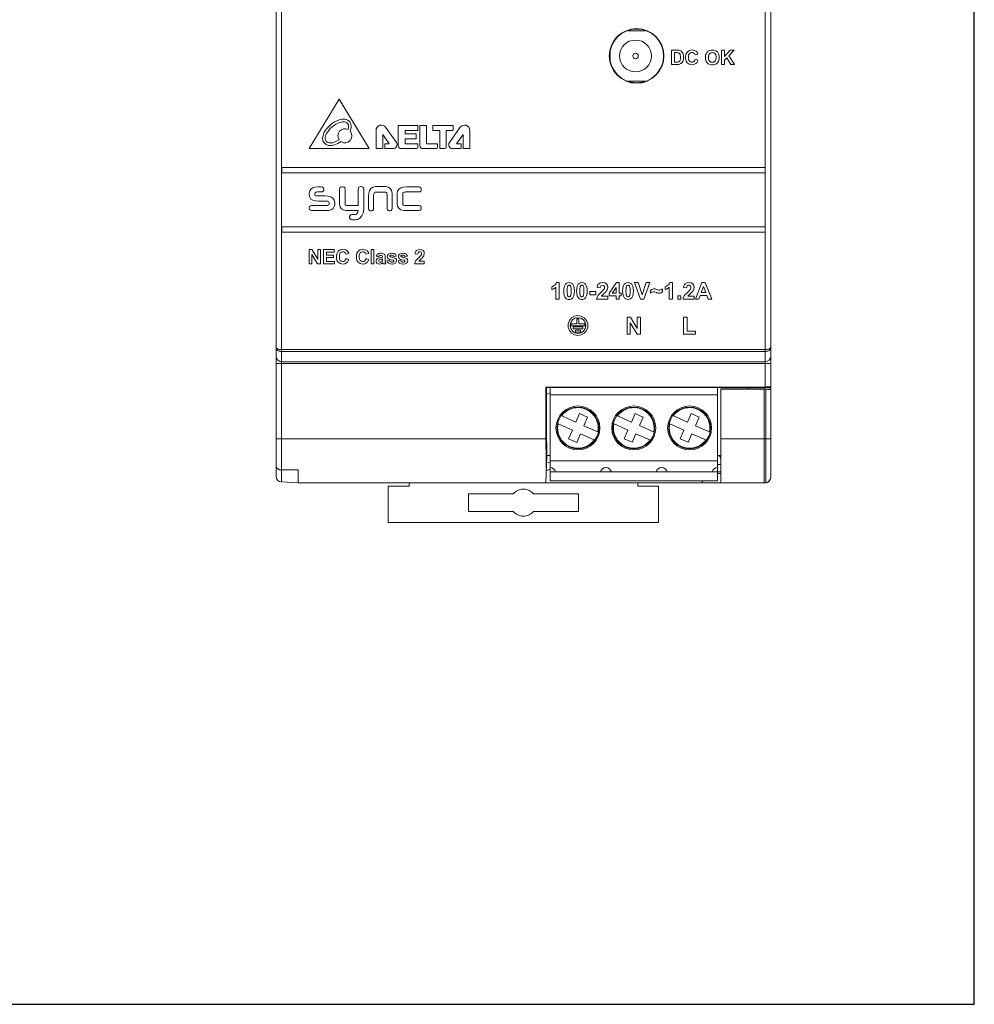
# Model space of a CAD drawing. Header units: millimetres. Extents: x 0 to 297, y 0 to 182.
# Tile 4 of 5: x 210 to 297, y 0 to 90. Entities that reach past the tile are written whole.
import ezdxf

# ---------------------------------------------------------------- set-up
doc = ezdxf.new("R2010")
doc.units = ezdxf.units.MM
doc.layers.add('line', color=3, linetype='Continuous', lineweight=15)

msp = doc.modelspace()

# ---------------------------------------------------------------- linework, layer by layer
msp.add_lwpolyline([(0, 0), (297, 0), (297, 181.623), (0, 181.623)], close=True)
at = {"layer": 'line', "color": 7, "linetype": 'Continuous'}
for p, q in [((233.476, 48.035), (233.476, 121.876)), ((278.476, 47.966), (278.476, 121.945)), ((233.976, 48.627), (233.976, 121.284)), ((277.976, 56.193), (277.976, 113.688)), ((267.046, 88.605), (265.507, 88.605)), ((263.876, 86.638), (263.876, 85.973)), ((269.934, 86.825), (269.454, 86.825)), ((269.454, 86.825), (269.454, 85.525)), ((269.717, 86.606), (269.834, 86.606)), ((269.717, 85.744), (269.717, 86.606)), ((271.591, 86.405), (271.851, 86.467)), ((274.264, 86.825), (274.001, 86.825)), ((274.001, 86.825), (274.001, 85.525)), ((274.794, 86.825), (274.264, 86.248)), ((274.264, 86.248), (274.264, 86.825)), ((274.264, 85.918), (274.477, 86.136)), ((274.477, 86.136), (274.834, 85.525)), ((274.658, 86.319), (275.148, 86.825)), ((275.173, 85.525), (274.658, 86.319)), ((275.148, 86.825), (274.794, 86.825)), ((269.454, 85.525), (269.949, 85.525)), ((269.913, 85.744), (269.717, 85.744)), ((271.854, 85.922), (271.6, 86.003)), ((274.001, 85.525), (274.264, 85.525)), ((274.264, 85.525), (274.264, 85.918)), ((274.834, 85.525), (275.173, 85.525)), ((267.046, 84.005), (265.507, 84.005)), ((239.207, 82.373), (236.476, 77.873)), ((241.938, 77.873), (239.207, 82.373)), ((244.412, 78.434), (243.438, 79.812)), ((244.589, 79.95), (244.589, 78.141)), ((246.342, 79.975), (244.614, 79.975)), ((246.367, 79.555), (246.367, 79.95)), ((246.557, 79.949), (246.557, 78.125)), ((247.13, 79.973), (246.582, 79.973)), ((247.154, 78.309), (247.154, 79.949)), ((247.725, 79.946), (247.725, 79.554)), ((249.548, 79.97), (247.749, 79.97)), ((250.217, 79.812), (249.242, 78.434)), ((249.573, 79.554), (249.573, 79.946)), ((242.567, 79.536), (242.567, 77.898)), ((243.175, 77.898), (243.175, 79.17)), ((243.175, 79.17), (243.773, 78.309)), ((245.208, 79.21), (245.208, 79.53)), ((245.208, 79.53), (246.342, 79.53)), ((246.186, 79.21), (245.208, 79.21)), ((246.21, 78.797), (246.21, 79.186)), ((247.749, 79.529), (248.356, 79.529)), ((248.356, 79.529), (248.356, 77.898)), ((248.949, 77.995), (248.949, 79.529)), ((248.949, 79.529), (249.548, 79.529)), ((249.882, 78.309), (250.48, 79.17)), ((250.48, 79.17), (250.48, 77.898)), ((251.088, 77.898), (251.088, 79.536)), ((243.359, 78.285), (243.359, 77.898)), ((243.773, 78.309), (243.384, 78.309)), ((245.208, 78.314), (245.208, 78.773)), ((245.208, 78.773), (246.186, 78.773)), ((246.342, 78.314), (245.208, 78.314)), ((246.367, 77.995), (246.367, 78.29)), ((248.147, 78.309), (247.154, 78.309)), ((248.172, 77.995), (248.172, 78.285)), ((250.271, 78.309), (249.882, 78.309)), ((250.296, 77.898), (250.296, 78.285)), ((236.476, 77.873), (241.938, 77.873)), ((242.592, 77.873), (243.151, 77.873)), ((243.384, 77.873), (244.122, 77.873)), ((244.857, 77.873), (246.245, 77.873)), ((246.808, 77.873), (248.05, 77.873)), ((248.38, 77.873), (248.827, 77.873)), ((249.533, 77.873), (250.271, 77.873)), ((250.504, 77.873), (251.063, 77.873)), ((233.976, 76.155), (233.983, 76.148)), ((277.976, 76.155), (233.976, 76.155)), ((233.976, 75.655), (233.983, 75.662)), ((277.976, 75.655), (233.976, 75.655)), ((233.983, 75.662), (233.983, 76.148)), ((233.983, 76.148), (277.969, 76.148)), ((277.969, 75.662), (233.983, 75.662)), ((277.976, 76.155), (277.969, 76.148)), ((277.969, 76.148), (277.969, 75.662)), ((277.976, 75.655), (277.969, 75.662)), ((237.583, 74.385), (237.265, 74.385)), ((243.469, 74.41), (242.482, 74.41)), ((246.464, 74.385), (245.355, 74.385)), ((236.491, 73.817), (236.491, 73.625)), ((237.009, 73.654), (237.009, 73.798)), ((237.221, 73.927), (237.583, 73.927)), ((237.898, 73.564), (237.311, 73.564)), ((239.252, 74.181), (239.252, 72.778)), ((239.751, 72.778), (239.751, 74.181)), ((240.942, 74.181), (240.942, 72.689)), ((241.441, 72.336), (241.441, 74.181)), ((241.886, 73.523), (241.886, 72.43)), ((242.346, 72.43), (242.346, 73.484)), ((242.489, 73.896), (243.468, 73.896)), ((243.579, 73.531), (243.579, 72.43)), ((244.037, 72.43), (244.037, 73.54)), ((244.483, 73.817), (244.483, 72.831)), ((244.997, 72.837), (244.997, 73.817)), ((245.363, 73.927), (246.464, 73.927)), ((238.01, 72.694), (236.699, 72.694)), ((237.354, 73.105), (237.933, 73.105)), ((238.287, 72.97), (238.287, 72.804)), ((238.806, 72.793), (238.806, 73)), ((240.942, 72.689), (240.019, 72.689)), ((246.464, 72.694), (245.409, 72.694)), ((236.699, 72.235), (237.973, 72.235)), ((240.068, 72.235), (240.934, 72.235)), ((240.696, 71.874), (240.374, 71.874)), ((245.371, 72.235), (246.464, 72.235)), ((240.374, 71.385), (240.711, 71.385)), ((233.976, 70.755), (233.983, 70.748)), ((277.976, 70.755), (233.976, 70.755)), ((233.976, 70.255), (233.983, 70.262)), ((277.976, 70.255), (233.976, 70.255)), ((233.983, 70.262), (233.983, 70.748)), ((233.983, 70.748), (277.969, 70.748)), ((277.969, 70.262), (233.983, 70.262)), ((277.976, 70.755), (277.969, 70.748)), ((277.969, 70.748), (277.969, 70.262)), ((277.976, 70.255), (277.969, 70.262)), ((236.476, 68.684), (236.476, 67.383)), ((236.731, 68.684), (236.476, 68.684)), ((236.72, 68.231), (237.244, 67.383)), ((236.72, 67.383), (236.72, 68.231)), ((237.264, 67.816), (236.731, 68.684)), ((237.264, 68.684), (237.264, 67.816)), ((237.508, 68.684), (237.264, 68.684)), ((237.508, 67.383), (237.508, 68.684)), ((237.786, 68.684), (237.786, 67.383)), ((238.751, 68.684), (237.786, 68.684)), ((238.048, 68.176), (238.048, 68.464)), ((238.048, 68.464), (238.751, 68.464)), ((238.701, 68.176), (238.048, 68.176)), ((238.701, 67.956), (238.701, 68.176)), ((238.751, 68.464), (238.751, 68.684)), ((239.821, 68.263), (240.081, 68.325)), ((241.639, 68.263), (241.899, 68.325)), ((242.126, 68.684), (242.126, 67.383)), ((242.375, 68.684), (242.126, 68.684)), ((242.375, 67.383), (242.375, 68.684)), ((246.112, 68.304), (246.361, 68.28)), ((236.476, 67.383), (236.72, 67.383)), ((237.244, 67.383), (237.508, 67.383)), ((237.786, 67.383), (238.775, 67.383)), ((238.048, 67.603), (238.048, 67.956)), ((238.048, 67.956), (238.701, 67.956)), ((238.775, 67.603), (238.048, 67.603)), ((238.775, 67.383), (238.775, 67.603)), ((240.085, 67.781), (239.83, 67.861)), ((241.903, 67.781), (241.648, 67.861)), ((242.126, 67.383), (242.375, 67.383)), ((242.591, 68.079), (242.818, 68.038)), ((243.151, 67.836), (243.151, 67.743)), ((243.204, 67.383), (243.45, 67.383)), ((243.393, 67.693), (243.396, 67.984)), ((243.804, 67.69), (243.554, 67.652)), ((243.554, 67.652), (243.586, 67.571)), ((244.167, 68.054), (244.402, 68.097)), ((244.815, 67.69), (244.565, 67.652)), ((245.178, 68.054), (245.413, 68.097)), ((246.083, 67.383), (246.957, 67.383)), ((246.957, 67.615), (246.462, 67.615)), ((246.957, 67.383), (246.957, 67.615)), ((259.216, 65.68), (258.982, 65.68)), ((259.216, 64.173), (259.216, 65.68)), ((264.441, 65.68), (263.79, 64.727)), ((264.683, 65.68), (264.441, 65.68)), ((264.683, 64.728), (264.683, 65.68)), ((266.41, 65.674), (266.081, 65.674)), ((266.081, 65.674), (266.617, 64.173)), ((266.79, 64.563), (266.41, 65.674)), ((267.157, 65.674), (266.79, 64.563)), ((266.941, 64.173), (267.478, 65.674)), ((267.478, 65.674), (267.157, 65.674)), ((269.529, 65.68), (269.296, 65.68)), ((269.529, 64.173), (269.529, 65.68)), ((272.202, 65.674), (271.618, 64.173)), ((272.522, 65.674), (272.202, 65.674)), ((273.123, 64.173), (272.522, 65.674)), ((258.557, 65.3), (258.557, 65.039)), ((258.928, 65.257), (258.928, 64.173)), ((262.57, 64.861), (262.005, 64.861)), ((262.005, 64.861), (262.005, 64.573)), ((262.005, 64.573), (262.57, 64.573)), ((262.57, 64.573), (262.57, 64.861)), ((262.671, 65.236), (262.958, 65.207)), ((263.79, 64.727), (263.79, 64.475)), ((264.059, 64.728), (264.404, 65.24)), ((264.404, 64.728), (264.059, 64.728)), ((264.404, 65.24), (264.404, 64.728)), ((264.869, 64.728), (264.683, 64.728)), ((264.869, 64.475), (264.869, 64.728)), ((267.549, 64.97), (267.549, 64.704)), ((268.636, 64.843), (268.636, 65.119)), ((268.87, 65.3), (268.87, 65.039)), ((269.242, 65.257), (269.242, 64.173)), ((270.538, 65.236), (270.825, 65.207)), ((272.156, 64.767), (272.359, 65.324)), ((272.566, 64.767), (272.156, 64.767)), ((272.359, 65.324), (272.566, 64.767)), ((258.928, 64.173), (259.216, 64.173)), ((262.638, 64.173), (263.646, 64.173)), ((263.646, 64.44), (263.075, 64.44)), ((263.646, 64.173), (263.646, 64.44)), ((263.79, 64.475), (264.404, 64.475)), ((264.404, 64.475), (264.404, 64.173)), ((264.404, 64.173), (264.683, 64.173)), ((264.683, 64.475), (264.869, 64.475)), ((264.683, 64.173), (264.683, 64.475)), ((266.617, 64.173), (266.941, 64.173)), ((269.242, 64.173), (269.529, 64.173)), ((270.308, 64.461), (270.021, 64.461)), ((270.021, 64.461), (270.021, 64.173)), ((270.021, 64.173), (270.308, 64.173)), ((270.308, 64.173), (270.308, 64.461)), ((270.504, 64.173), (271.512, 64.173)), ((271.512, 64.44), (270.942, 64.44)), ((271.512, 64.173), (271.512, 64.44)), ((271.618, 64.173), (271.939, 64.173)), ((271.939, 64.173), (272.063, 64.514)), ((272.063, 64.514), (272.663, 64.514)), ((272.663, 64.514), (272.794, 64.173)), ((272.794, 64.173), (273.123, 64.173)), ((260.842, 61.931), (260.319, 61.931)), ((260.319, 61.931), (260.319, 61.746)), ((261.028, 62.382), (260.842, 62.382)), ((260.842, 62.382), (260.842, 61.931)), ((261.028, 61.931), (261.028, 62.382)), ((261.552, 61.931), (261.028, 61.931)), ((261.552, 61.746), (261.552, 61.931)), ((265.706, 62.546), (265.403, 62.546)), ((265.403, 62.546), (265.403, 61)), ((265.693, 62.007), (266.316, 61)), ((265.693, 61), (265.693, 62.007)), ((266.338, 61.513), (265.706, 62.546)), ((266.629, 62.546), (266.338, 62.546)), ((266.338, 62.546), (266.338, 61.513)), ((266.629, 61), (266.629, 62.546)), ((270.863, 62.546), (270.548, 62.546)), ((270.548, 62.546), (270.548, 61)), ((270.863, 61.263), (270.863, 62.546)), ((260.319, 61.746), (261.552, 61.746)), ((261.37, 61.641), (260.5, 61.641)), ((260.5, 61.641), (260.5, 61.458)), ((260.5, 61.458), (261.37, 61.458)), ((261.162, 61.351), (260.708, 61.351)), ((260.708, 61.351), (260.708, 61.168)), ((260.708, 61.168), (261.162, 61.168)), ((261.162, 61.168), (261.162, 61.351)), ((261.37, 61.458), (261.37, 61.641)), ((265.403, 61), (265.693, 61)), ((266.316, 61), (266.629, 61)), ((270.548, 61), (271.645, 61)), ((271.645, 61.263), (270.863, 61.263)), ((271.645, 61), (271.645, 61.263)), ((233.976, 59.583), (277.976, 59.583)), ((233.976, 59.402), (277.976, 59.402)), ((233.476, 58.302), (278.476, 58.302)), ((233.976, 58.483), (277.976, 58.483)), ((277.976, 56.193), (258.026, 56.158)), ((258.089, 56.096), (258.026, 56.158)), ((258.026, 51.455), (258.026, 56.158)), ((258.089, 56.089), (278.476, 56.125)), ((258.089, 51.455), (258.089, 56.096)), ((258.396, 55.657), (258.089, 55.527)), ((258.396, 47.654), (258.396, 56.089)), ((273.636, 47.654), (273.636, 56.116)), ((276.476, 56.025), (273.936, 56.025)), ((273.936, 47.455), (273.936, 56.025)), ((273.936, 55.988), (277.876, 55.988)), ((276.476, 56.025), (276.476, 56.121)), ((277.876, 56.025), (276.476, 56.025)), ((277.876, 47.455), (277.876, 56.123)), ((277.876, 56.025), (278.476, 55.974)), ((277.876, 55.988), (278.02, 55.976)), ((278.02, 55.976), (278.02, 47.468)), ((258.396, 55.459), (273.636, 55.459)), ((265.794, 52.991), (266.128, 53.767)), ((266.858, 53.441), (266.128, 53.767)), ((259.408, 53.572), (260.743, 52.978)), ((260.743, 52.978), (261.077, 53.754)), ((261.808, 53.428), (261.077, 53.754)), ((261.474, 52.652), (261.808, 53.428)), ((264.488, 53.572), (265.794, 52.991)), ((266.525, 52.665), (266.858, 53.441)), ((269.568, 53.572), (270.893, 52.982)), ((270.893, 52.982), (271.239, 53.758)), ((271.97, 53.433), (271.239, 53.758)), ((271.624, 52.657), (271.97, 53.433)), ((259.078, 52.843), (260.427, 52.243)), ((260.427, 52.243), (260.09, 51.457)), ((261.474, 52.652), (262.794, 52.065)), ((264.158, 52.843), (265.478, 52.256)), ((265.478, 52.256), (265.14, 51.47)), ((266.525, 52.665), (267.874, 52.065)), ((269.238, 52.843), (270.568, 52.251)), ((270.568, 52.251), (270.222, 51.475)), ((271.624, 52.657), (272.954, 52.065)), ((233.476, 51.455), (258.026, 51.455)), ((260.09, 51.457), (260.825, 51.141)), ((261.158, 51.917), (260.825, 51.141)), ((261.158, 51.917), (262.464, 51.336)), ((265.14, 51.47), (265.871, 51.144)), ((266.209, 51.93), (265.871, 51.144)), ((266.209, 51.93), (267.544, 51.336)), ((270.222, 51.475), (270.953, 51.149)), ((271.299, 51.926), (270.953, 51.149)), ((271.299, 51.926), (272.624, 51.336)), ((273.936, 51.455), (278.476, 51.455)), ((258.112, 49.901), (258.026, 47.455)), ((258.094, 49.379), (258.396, 49.251)), ((258.112, 49.955), (258.396, 49.955)), ((258.396, 49.452), (273.636, 49.452)), ((273.636, 49.955), (273.936, 49.955)), ((273.936, 49.715), (273.776, 49.955)), ((233.95, 47.535), (233.95, 48.627)), ((233.976, 48.627), (235.476, 48.627)), ((235.476, 48.627), (235.476, 47.455)), ((258.396, 48.691), (258.065, 48.55)), ((258.396, 48.454), (273.636, 48.454)), ((273.636, 49.122), (273.936, 49.12)), ((273.636, 48.455), (273.936, 48.455)), ((235.476, 47.455), (233.95, 47.535)), ((273.636, 47.654), (258.396, 47.654)), ((272.248, 47.654), (272.241, 47.455)), ((272.276, 47.455), (272.276, 47.654)), ((273.936, 48.311), (273.636, 48.306)), ((235.476, 47.455), (277.976, 47.455)), ((245.576, 47.155), (243.676, 47.155)), ((243.676, 43.855), (243.676, 47.155)), ((245.576, 47.455), (245.576, 47.155)), ((266.376, 47.155), (266.376, 47.455)), ((268.276, 47.155), (266.376, 47.155)), ((268.276, 47.155), (268.276, 43.855)), ((277.876, 47.455), (278.02, 47.468)), ((250.978, 46.455), (255.048, 46.455)), ((250.978, 44.855), (250.978, 46.455)), ((256.904, 46.455), (260.974, 46.455)), ((260.974, 46.455), (260.974, 44.855)), ((255.048, 44.855), (250.978, 44.855)), ((260.974, 44.855), (256.904, 44.855)), ((243.676, 43.855), (268.276, 43.855))]:
    msp.add_line(p, q, dxfattribs=at)
for points in [[(269.834, 86.606), (269.911, 86.605), (269.983, 86.602), (270.05, 86.593)], [(270.182, 86.801), (270.104, 86.817), (270.021, 86.824), (269.934, 86.825)], [(270.05, 86.593), (270.096, 86.579), (270.138, 86.558), (270.172, 86.532)], [(270.172, 86.532), (270.202, 86.497), (270.227, 86.454), (270.247, 86.406)], [(270.378, 86.681), (270.322, 86.731), (270.254, 86.772), (270.182, 86.801)], [(270.247, 86.406), (270.271, 86.261), (270.271, 86.098), (270.247, 85.936)], [(270.502, 86.471), (270.469, 86.55), (270.427, 86.62), (270.378, 86.681)], [(270.505, 85.886), (270.542, 86.076), (270.54, 86.281), (270.502, 86.471)], [(270.889, 86.668), (270.784, 86.505), (270.729, 86.295), (270.727, 86.059), (270.78, 85.845), (270.888, 85.68)], [(271.718, 86.707), (271.54, 86.815), (271.309, 86.848), (271.073, 86.799), (270.889, 86.668)], [(271.081, 85.832), (271.028, 85.926), (271.001, 86.043), (270.992, 86.175), (270.999, 86.307), (271.027, 86.425), (271.082, 86.52)], [(271.082, 86.52), (271.172, 86.591), (271.283, 86.622), (271.399, 86.613), (271.494, 86.565)], [(271.494, 86.565), (271.535, 86.523), (271.568, 86.469), (271.591, 86.405)], [(271.851, 86.467), (271.817, 86.56), (271.773, 86.641), (271.718, 86.707)], [(272.591, 86.501), (272.557, 86.4), (272.537, 86.287), (272.531, 86.168)], [(272.531, 86.168), (272.553, 85.975), (272.612, 85.808), (272.702, 85.68)], [(272.713, 86.679), (272.666, 86.626), (272.625, 86.566), (272.591, 86.501)], [(272.88, 86.797), (272.822, 86.767), (272.765, 86.727), (272.713, 86.679)], [(272.801, 86.176), (272.812, 86.306), (272.845, 86.422), (272.901, 86.512)], [(272.904, 85.841), (272.847, 85.931), (272.813, 86.046), (272.801, 86.176)], [(273.621, 86.67), (273.472, 86.78), (273.282, 86.839), (273.07, 86.843), (272.88, 86.797)], [(272.901, 86.512), (273.018, 86.596), (273.164, 86.623), (273.309, 86.596), (273.423, 86.513)], [(273.423, 86.513), (273.488, 86.402), (273.518, 86.26), (273.518, 86.102), (273.487, 85.956), (273.42, 85.84)], [(273.622, 85.681), (273.731, 85.844), (273.787, 86.057), (273.786, 86.294), (273.73, 86.507), (273.621, 86.67)], [(270.072, 85.757), (270.021, 85.748), (269.968, 85.745), (269.913, 85.744)], [(269.949, 85.525), (270.031, 85.527), (270.109, 85.535), (270.181, 85.552)], [(270.178, 85.81), (270.147, 85.788), (270.111, 85.769), (270.072, 85.757)], [(270.247, 85.936), (270.229, 85.888), (270.207, 85.845), (270.178, 85.81)], [(270.181, 85.552), (270.251, 85.58), (270.313, 85.614), (270.366, 85.656)], [(270.366, 85.656), (270.421, 85.721), (270.468, 85.798), (270.505, 85.886)], [(270.888, 85.68), (271.062, 85.554), (271.277, 85.504), (271.489, 85.524), (271.66, 85.606)], [(271.491, 85.793), (271.395, 85.739), (271.282, 85.729), (271.172, 85.759), (271.081, 85.832)], [(271.6, 86.003), (271.575, 85.921), (271.538, 85.849), (271.491, 85.793)], [(271.66, 85.606), (271.741, 85.687), (271.807, 85.795), (271.854, 85.922)], [(272.702, 85.68), (272.854, 85.569), (273.051, 85.51), (273.273, 85.51), (273.47, 85.569), (273.622, 85.681)], [(273.42, 85.84), (273.304, 85.755), (273.163, 85.728), (273.021, 85.755), (272.904, 85.841)], [(237.265, 74.385), (237.01, 74.367), (236.79, 74.304), (236.63, 74.19), (236.529, 74.022), (236.491, 73.817)], [(237.583, 73.927), (237.69, 73.95), (237.766, 74.013), (237.802, 74.103), (237.801, 74.207), (237.764, 74.299), (237.688, 74.361), (237.583, 74.385)], [(239.751, 74.181), (239.725, 74.293), (239.658, 74.369), (239.559, 74.406), (239.444, 74.405), (239.345, 74.369), (239.277, 74.292), (239.252, 74.181)], [(241.191, 74.41), (241.092, 74.395), (241.013, 74.352), (240.962, 74.28), (240.942, 74.181)], [(241.441, 74.181), (241.421, 74.28), (241.37, 74.352), (241.291, 74.395), (241.191, 74.41)], [(242.482, 74.41), (242.274, 74.368), (242.09, 74.249), (241.968, 74.066), (241.902, 73.813), (241.886, 73.523)], [(244.037, 73.54), (244.023, 73.824), (243.961, 74.071), (243.843, 74.253), (243.666, 74.369), (243.469, 74.41)], [(245.355, 74.385), (245.07, 74.37), (244.822, 74.309), (244.64, 74.19), (244.524, 74.013), (244.483, 73.817)], [(246.464, 73.927), (246.569, 73.95), (246.644, 74.013), (246.68, 74.104), (246.68, 74.208), (246.644, 74.299), (246.569, 74.361), (246.464, 74.385)], [(236.491, 73.625), (236.528, 73.453), (236.644, 73.286), (236.828, 73.171), (237.073, 73.116), (237.354, 73.105)], [(237.009, 73.798), (237.015, 73.846), (237.042, 73.882), (237.09, 73.907), (237.154, 73.922), (237.221, 73.927)], [(237.311, 73.564), (237.248, 73.566), (237.184, 73.57), (237.116, 73.578), (237.059, 73.594), (237.022, 73.619), (237.009, 73.654)], [(238.806, 73), (238.765, 73.19), (238.642, 73.371), (238.449, 73.492), (238.193, 73.551), (237.898, 73.564)], [(242.346, 73.484), (242.348, 73.605), (242.359, 73.724), (242.386, 73.818), (242.429, 73.876), (242.489, 73.896)], [(243.468, 73.896), (243.512, 73.882), (243.543, 73.841), (243.562, 73.775), (243.572, 73.692), (243.576, 73.608), (243.579, 73.531)], [(244.997, 73.817), (245.012, 73.86), (245.053, 73.891), (245.119, 73.911), (245.202, 73.92), (245.286, 73.925), (245.363, 73.927)], [(236.699, 72.694), (236.592, 72.67), (236.516, 72.608), (236.48, 72.517), (236.481, 72.413), (236.518, 72.321), (236.593, 72.258), (236.699, 72.235)], [(237.933, 73.105), (238.036, 73.102), (238.138, 73.089), (238.219, 73.063), (238.27, 73.023), (238.287, 72.97)], [(237.973, 72.235), (238.245, 72.25), (238.482, 72.311), (238.655, 72.426), (238.766, 72.598), (238.806, 72.793)], [(238.287, 72.804), (238.271, 72.762), (238.224, 72.728), (238.155, 72.706), (238.082, 72.696), (238.01, 72.694)], [(239.252, 72.778), (239.29, 72.589), (239.4, 72.42), (239.569, 72.308), (239.802, 72.249), (240.068, 72.235)], [(240.019, 72.689), (239.942, 72.69), (239.866, 72.696), (239.804, 72.712), (239.765, 72.739), (239.751, 72.778)], [(244.483, 72.831), (244.525, 72.622), (244.644, 72.439), (244.828, 72.316), (245.081, 72.251), (245.371, 72.235)], [(245.409, 72.694), (245.289, 72.696), (245.17, 72.707), (245.075, 72.734), (245.017, 72.776), (244.997, 72.837)], [(246.464, 72.235), (246.569, 72.258), (246.644, 72.321), (246.68, 72.412), (246.68, 72.516), (246.644, 72.608), (246.568, 72.671), (246.464, 72.694)], [(240.374, 71.874), (240.277, 71.851), (240.199, 71.784), (240.161, 71.686), (240.161, 71.574), (240.2, 71.475), (240.278, 71.408), (240.374, 71.385)], [(240.934, 72.235), (240.903, 72.103), (240.848, 71.99), (240.777, 71.911), (240.696, 71.874)], [(240.711, 71.385), (240.905, 71.424), (241.105, 71.544), (241.281, 71.744), (241.399, 72.012), (241.441, 72.336)], [(241.886, 72.43), (241.91, 72.326), (241.973, 72.25), (242.064, 72.214), (242.168, 72.214), (242.26, 72.25), (242.322, 72.325), (242.346, 72.43)], [(243.579, 72.43), (243.602, 72.325), (243.665, 72.25), (243.755, 72.214), (243.86, 72.214), (243.951, 72.251), (244.014, 72.326), (244.037, 72.43)], [(239.12, 68.526), (239.015, 68.365), (238.96, 68.156), (238.957, 67.92), (239.01, 67.704), (239.119, 67.538)], [(239.948, 68.565), (239.771, 68.673), (239.54, 68.706), (239.305, 68.657), (239.12, 68.526)], [(239.311, 67.69), (239.252, 67.806), (239.226, 67.951), (239.225, 68.112), (239.25, 68.26), (239.313, 68.378)], [(239.313, 68.378), (239.403, 68.449), (239.516, 68.48), (239.632, 68.471), (239.725, 68.423)], [(239.725, 68.423), (239.766, 68.381), (239.799, 68.327), (239.821, 68.263)], [(240.081, 68.325), (240.048, 68.418), (240.004, 68.5), (239.948, 68.565)], [(240.937, 68.526), (240.832, 68.365), (240.777, 68.156), (240.774, 67.92), (240.828, 67.704), (240.936, 67.538)], [(241.766, 68.565), (241.588, 68.673), (241.357, 68.706), (241.122, 68.657), (240.937, 68.526)], [(241.128, 67.69), (241.069, 67.806), (241.043, 67.952), (241.042, 68.113), (241.068, 68.26), (241.13, 68.378)], [(241.13, 68.378), (241.221, 68.449), (241.332, 68.48), (241.448, 68.471), (241.543, 68.423)], [(241.543, 68.423), (241.584, 68.381), (241.617, 68.327), (241.639, 68.263)], [(241.899, 68.325), (241.866, 68.418), (241.821, 68.5), (241.766, 68.565)], [(242.722, 68.281), (242.668, 68.23), (242.623, 68.161), (242.591, 68.079)], [(242.999, 68.347), (242.895, 68.341), (242.801, 68.32), (242.722, 68.281)], [(242.818, 68.038), (242.833, 68.075), (242.853, 68.106), (242.877, 68.13)], [(242.877, 68.13), (242.948, 68.155), (243.015, 68.156), (243.074, 68.146), (243.122, 68.119), (243.147, 68.065), (243.151, 67.998)], [(243.248, 68.307), (243.173, 68.333), (243.089, 68.344), (242.999, 68.347)], [(243.363, 68.207), (243.334, 68.246), (243.295, 68.28), (243.248, 68.307)], [(243.396, 67.984), (243.394, 68.066), (243.384, 68.141), (243.363, 68.207)], [(243.685, 68.263), (243.61, 68.164), (243.588, 68.045), (243.619, 67.931), (243.7, 67.846)], [(243.985, 68.347), (243.87, 68.339), (243.766, 68.312), (243.685, 68.263)], [(243.845, 68.044), (243.823, 68.074), (243.824, 68.11), (243.849, 68.14)], [(243.849, 68.14), (243.906, 68.161), (243.975, 68.168), (244.047, 68.163), (244.11, 68.138)], [(244.273, 68.284), (244.191, 68.322), (244.093, 68.342), (243.985, 68.347)], [(244.11, 68.138), (244.134, 68.117), (244.153, 68.088), (244.167, 68.054)], [(244.402, 68.097), (244.371, 68.174), (244.326, 68.237), (244.273, 68.284)], [(244.696, 68.263), (244.62, 68.164), (244.6, 68.044), (244.63, 67.931), (244.711, 67.846)], [(244.996, 68.347), (244.88, 68.339), (244.777, 68.312), (244.696, 68.263)], [(244.856, 68.044), (244.834, 68.074), (244.835, 68.11), (244.859, 68.14)], [(244.859, 68.14), (244.916, 68.161), (244.985, 68.168), (245.057, 68.163), (245.12, 68.138)], [(245.284, 68.284), (245.202, 68.322), (245.103, 68.342), (244.996, 68.347)], [(245.12, 68.138), (245.144, 68.117), (245.164, 68.088), (245.178, 68.054)], [(245.413, 68.097), (245.381, 68.174), (245.337, 68.237), (245.284, 68.284)], [(246.251, 68.6), (246.185, 68.526), (246.137, 68.424), (246.112, 68.304)], [(246.847, 68.586), (246.727, 68.66), (246.57, 68.689), (246.398, 68.671), (246.251, 68.6)], [(246.361, 68.28), (246.368, 68.34), (246.385, 68.394), (246.414, 68.436)], [(246.414, 68.436), (246.47, 68.471), (246.539, 68.483), (246.609, 68.471), (246.662, 68.438)], [(246.655, 68.157), (246.595, 68.084), (246.524, 68.015), (246.448, 67.944)], [(246.662, 68.438), (246.695, 68.384), (246.707, 68.312), (246.694, 68.234), (246.655, 68.157)], [(246.826, 67.994), (246.865, 68.048), (246.899, 68.104), (246.925, 68.16)], [(246.925, 68.16), (246.957, 68.323), (246.93, 68.469), (246.847, 68.586)], [(239.119, 67.538), (239.294, 67.412), (239.507, 67.362), (239.719, 67.382), (239.89, 67.464)], [(239.722, 67.652), (239.627, 67.598), (239.515, 67.586), (239.403, 67.616), (239.311, 67.69)], [(239.83, 67.861), (239.806, 67.779), (239.769, 67.708), (239.722, 67.652)], [(239.89, 67.464), (239.971, 67.545), (240.038, 67.653), (240.085, 67.781)], [(240.936, 67.538), (241.11, 67.412), (241.324, 67.362), (241.537, 67.382), (241.708, 67.464)], [(241.54, 67.652), (241.444, 67.598), (241.332, 67.586), (241.22, 67.617), (241.128, 67.69)], [(241.648, 67.861), (241.623, 67.779), (241.587, 67.708), (241.54, 67.652)], [(241.708, 67.464), (241.789, 67.545), (241.855, 67.653), (241.903, 67.781)], [(242.603, 67.783), (242.567, 67.669), (242.581, 67.543), (242.649, 67.441)], [(242.71, 67.879), (242.668, 67.853), (242.631, 67.82), (242.603, 67.783)], [(242.649, 67.441), (242.753, 67.38), (242.889, 67.362), (243.034, 67.393)], [(242.909, 67.937), (242.839, 67.922), (242.772, 67.903), (242.71, 67.879)], [(242.854, 67.576), (242.818, 67.637), (242.823, 67.702), (242.863, 67.754)], [(243.082, 67.582), (242.999, 67.543), (242.917, 67.542), (242.854, 67.576)], [(242.863, 67.754), (242.904, 67.774), (242.95, 67.787), (242.999, 67.797)], [(243.151, 67.998), (243.075, 67.973), (242.994, 67.954), (242.909, 67.937)], [(242.999, 67.797), (243.051, 67.809), (243.102, 67.821), (243.151, 67.836)], [(243.034, 67.393), (243.081, 67.417), (243.127, 67.448), (243.17, 67.486)], [(243.141, 67.664), (243.128, 67.635), (243.108, 67.606), (243.082, 67.582)], [(243.151, 67.743), (243.149, 67.702), (243.141, 67.664)], [(243.17, 67.486), (243.18, 67.452), (243.192, 67.417), (243.204, 67.383)], [(243.405, 67.51), (243.397, 67.568), (243.394, 67.63), (243.393, 67.693)], [(243.45, 67.383), (243.431, 67.425), (243.416, 67.468), (243.405, 67.51)], [(243.586, 67.571), (243.638, 67.496), (243.701, 67.44)], [(243.7, 67.846), (243.812, 67.793), (243.943, 67.757), (244.083, 67.724)], [(243.701, 67.44), (243.854, 67.376), (244.033, 67.362), (244.196, 67.386), (244.326, 67.455)], [(243.869, 67.58), (243.841, 67.608), (243.819, 67.646), (243.804, 67.69)], [(244.078, 67.974), (244.023, 67.986), (243.972, 67.999), (243.926, 68.012), (243.883, 68.027), (243.845, 68.044)], [(244.151, 67.577), (244.089, 67.55), (244.013, 67.542), (243.935, 67.55), (243.869, 67.58)], [(244.356, 67.863), (244.277, 67.912), (244.181, 67.947), (244.078, 67.974)], [(244.083, 67.724), (244.114, 67.717), (244.143, 67.706), (244.166, 67.691)], [(244.166, 67.691), (244.183, 67.657), (244.178, 67.614), (244.151, 67.577)], [(244.326, 67.455), (244.407, 67.557), (244.434, 67.675), (244.415, 67.782), (244.356, 67.863)], [(244.565, 67.652), (244.597, 67.571), (244.648, 67.496), (244.711, 67.44)], [(244.711, 67.846), (244.823, 67.793), (244.954, 67.757), (245.125, 67.717)], [(244.711, 67.44), (244.864, 67.376), (245.043, 67.362), (245.207, 67.386), (245.337, 67.455)], [(244.879, 67.58), (244.851, 67.608), (244.829, 67.646), (244.815, 67.69)], [(245.089, 67.974), (245.034, 67.986), (244.983, 67.999), (244.937, 68.012), (244.894, 68.027), (244.856, 68.044)], [(245.162, 67.577), (245.101, 67.551), (245.026, 67.542), (244.947, 67.549), (244.879, 67.58)], [(245.367, 67.863), (245.287, 67.912), (245.192, 67.947), (245.089, 67.974)], [(245.125, 67.717), (245.154, 67.706), (245.177, 67.691)], [(245.177, 67.691), (245.193, 67.658), (245.189, 67.614), (245.162, 67.577)], [(245.337, 67.455), (245.418, 67.557), (245.445, 67.675), (245.426, 67.782), (245.367, 67.863)], [(246.168, 67.632), (246.127, 67.551), (246.098, 67.467), (246.083, 67.383)], [(246.448, 67.944), (246.341, 67.841), (246.246, 67.738), (246.168, 67.632)], [(246.462, 67.615), (246.477, 67.638), (246.494, 67.661), (246.513, 67.684)], [(246.513, 67.684), (246.56, 67.732), (246.61, 67.779), (246.663, 67.828)], [(246.663, 67.828), (246.721, 67.883), (246.776, 67.938), (246.826, 67.994)], [(258.801, 65.439), (258.721, 65.382), (258.639, 65.334), (258.557, 65.3)], [(258.982, 65.68), (258.941, 65.595), (258.88, 65.513), (258.801, 65.439)], [(259.792, 65.526), (259.7, 65.348), (259.655, 65.123), (259.645, 64.884), (259.658, 64.667), (259.699, 64.473), (259.779, 64.316)], [(260.132, 65.68), (259.998, 65.659), (259.878, 65.604), (259.792, 65.526)], [(260.039, 65.408), (260.067, 65.426), (260.1, 65.438), (260.132, 65.442)], [(260.473, 65.524), (260.386, 65.603), (260.266, 65.659), (260.132, 65.68)], [(260.132, 65.442), (260.163, 65.438), (260.195, 65.426), (260.224, 65.408)], [(260.471, 64.301), (260.56, 64.47), (260.606, 64.681), (260.619, 64.919), (260.605, 65.151), (260.56, 65.357), (260.473, 65.524)], [(260.958, 65.526), (260.866, 65.348), (260.821, 65.124), (260.811, 64.885), (260.824, 64.668), (260.864, 64.473), (260.944, 64.316)], [(261.298, 65.68), (261.163, 65.659), (261.044, 65.604), (260.958, 65.526)], [(261.205, 65.408), (261.233, 65.426), (261.266, 65.438), (261.298, 65.442)], [(261.638, 65.524), (261.551, 65.603), (261.431, 65.659), (261.298, 65.68)], [(261.298, 65.442), (261.329, 65.438), (261.361, 65.426), (261.39, 65.408)], [(261.637, 64.301), (261.726, 64.471), (261.772, 64.683), (261.785, 64.923), (261.771, 65.153), (261.725, 65.358), (261.638, 65.524)], [(262.833, 65.577), (262.756, 65.492), (262.701, 65.375), (262.671, 65.236)], [(263.61, 65.069), (263.646, 65.255), (263.615, 65.424), (263.522, 65.557), (263.379, 65.646), (263.198, 65.679), (262.999, 65.658), (262.833, 65.577)], [(263.019, 65.387), (263.084, 65.429), (263.165, 65.442), (263.245, 65.428), (263.306, 65.389)], [(265.152, 65.526), (265.064, 65.359), (265.018, 65.149), (265.005, 64.916)], [(265.492, 65.68), (265.358, 65.659), (265.238, 65.604), (265.152, 65.526)], [(265.399, 65.408), (265.428, 65.426), (265.461, 65.438), (265.492, 65.442)], [(265.833, 65.524), (265.746, 65.603), (265.626, 65.659), (265.492, 65.68)], [(265.492, 65.442), (265.524, 65.438), (265.556, 65.426), (265.585, 65.408)], [(265.832, 64.301), (265.921, 64.471), (265.967, 64.683), (265.979, 64.923), (265.965, 65.153), (265.92, 65.358), (265.833, 65.524)], [(269.114, 65.439), (269.034, 65.382), (268.952, 65.334), (268.87, 65.3)], [(269.296, 65.68), (269.255, 65.595), (269.194, 65.513), (269.114, 65.439)], [(270.699, 65.577), (270.622, 65.492), (270.567, 65.374), (270.538, 65.236)], [(271.476, 65.069), (271.512, 65.255), (271.481, 65.424), (271.39, 65.556), (271.246, 65.646), (271.066, 65.679), (270.867, 65.659), (270.699, 65.577)], [(270.886, 65.387), (270.975, 65.436), (271.081, 65.437), (271.169, 65.392), (271.217, 65.304), (271.217, 65.188), (271.164, 65.065)], [(258.557, 65.039), (258.693, 65.095), (258.819, 65.17), (258.928, 65.257)], [(259.972, 64.55), (259.951, 64.719), (259.946, 64.909), (259.951, 65.107), (259.975, 65.289)], [(260.039, 64.419), (260.009, 64.453), (259.988, 64.498), (259.972, 64.55)], [(259.975, 65.289), (259.99, 65.335), (260.011, 65.377), (260.039, 65.408)], [(260.224, 65.408), (260.254, 65.373), (260.276, 65.327), (260.292, 65.275)], [(260.288, 64.539), (260.273, 64.492), (260.253, 64.45), (260.225, 64.419)], [(260.292, 65.275), (260.313, 65.106), (260.318, 64.914), (260.313, 64.718), (260.288, 64.539)], [(261.138, 64.55), (261.116, 64.713), (261.111, 64.896), (261.116, 65.097), (261.14, 65.289)], [(261.205, 64.419), (261.175, 64.453), (261.153, 64.499), (261.138, 64.55)], [(261.14, 65.289), (261.155, 65.335), (261.176, 65.377), (261.205, 65.408)], [(261.39, 65.408), (261.42, 65.373), (261.441, 65.327), (261.457, 65.275)], [(261.454, 64.539), (261.439, 64.492), (261.418, 64.451), (261.391, 64.419)], [(261.457, 65.275), (261.479, 65.109), (261.484, 64.92), (261.479, 64.721), (261.454, 64.539)], [(263.059, 64.82), (262.936, 64.701), (262.826, 64.582), (262.736, 64.46)], [(262.958, 65.207), (262.967, 65.276), (262.987, 65.338), (263.019, 65.387)], [(263.298, 65.065), (263.229, 64.982), (263.146, 64.902), (263.059, 64.82)], [(263.075, 64.44), (263.092, 64.468), (263.112, 64.494), (263.134, 64.52)], [(263.134, 64.52), (263.188, 64.576), (263.246, 64.63), (263.306, 64.686)], [(263.306, 65.389), (263.344, 65.327), (263.358, 65.245), (263.342, 65.155), (263.298, 65.065)], [(263.306, 64.686), (263.374, 64.749), (263.437, 64.813), (263.495, 64.877)], [(263.495, 64.877), (263.541, 64.94), (263.579, 65.004), (263.61, 65.069)], [(265.005, 64.916), (265.019, 64.663), (265.072, 64.439), (265.18, 64.269), (265.34, 64.171), (265.527, 64.149), (265.698, 64.192), (265.832, 64.301)], [(265.332, 64.55), (265.311, 64.713), (265.306, 64.896), (265.31, 65.097), (265.335, 65.289)], [(265.399, 64.419), (265.37, 64.453), (265.348, 64.499), (265.332, 64.55)], [(265.335, 65.289), (265.35, 65.335), (265.371, 65.376), (265.399, 65.408)], [(265.585, 65.408), (265.614, 65.373), (265.636, 65.327), (265.651, 65.275)], [(265.649, 64.539), (265.634, 64.492), (265.613, 64.451), (265.585, 64.419)], [(265.651, 65.275), (265.673, 65.109), (265.678, 64.92), (265.673, 64.721), (265.649, 64.539)], [(267.971, 65.098), (267.808, 65.108), (267.666, 65.063), (267.549, 64.97)], [(267.549, 64.704), (267.669, 64.801), (267.8, 64.845), (267.935, 64.83), (268.076, 64.778)], [(268.166, 65.028), (268.099, 65.055), (268.034, 65.079), (267.971, 65.098)], [(268.076, 64.778), (268.128, 64.756), (268.179, 64.735), (268.23, 64.719)], [(268.636, 65.119), (268.522, 65.024), (268.4, 64.976), (268.283, 64.986), (268.166, 65.028)], [(268.23, 64.719), (268.325, 64.708), (268.418, 64.719), (268.504, 64.75)], [(268.504, 64.75), (268.553, 64.778), (268.598, 64.808), (268.636, 64.843)], [(268.87, 65.039), (269.006, 65.095), (269.132, 65.169), (269.242, 65.257)], [(270.926, 64.82), (270.802, 64.701), (270.693, 64.582), (270.603, 64.46)], [(270.825, 65.207), (270.834, 65.276), (270.853, 65.338), (270.886, 65.387)], [(271.164, 65.065), (271.095, 64.982), (271.013, 64.902), (270.926, 64.82)], [(270.942, 64.44), (270.959, 64.468), (270.978, 64.494), (271, 64.52)], [(271, 64.52), (271.054, 64.576), (271.113, 64.63), (271.173, 64.686)], [(271.173, 64.686), (271.241, 64.749), (271.304, 64.813), (271.361, 64.877)], [(271.361, 64.877), (271.407, 64.94), (271.446, 65.004), (271.476, 65.069)], [(259.779, 64.316), (259.901, 64.207), (260.048, 64.154), (260.213, 64.153), (260.36, 64.204), (260.471, 64.301)], [(260.225, 64.419), (260.166, 64.39), (260.098, 64.39), (260.039, 64.419)], [(260.944, 64.316), (261.067, 64.207), (261.215, 64.154), (261.38, 64.153), (261.526, 64.204), (261.637, 64.301)], [(261.391, 64.419), (261.33, 64.39), (261.263, 64.39), (261.205, 64.419)], [(262.736, 64.46), (262.688, 64.366), (262.655, 64.268), (262.638, 64.173)], [(265.585, 64.419), (265.525, 64.39), (265.458, 64.39), (265.399, 64.419)], [(270.603, 64.46), (270.555, 64.366), (270.522, 64.268), (270.504, 64.173)], [(260.935, 62.672), (260.63, 62.619), (260.359, 62.463), (260.157, 62.223), (260.05, 61.929), (260.05, 61.615), (260.158, 61.32), (260.36, 61.081), (260.631, 60.926), (260.937, 60.873)], [(260.935, 61.057), (260.664, 61.111), (260.432, 61.266), (260.275, 61.498), (260.221, 61.773), (260.276, 62.048), (260.432, 62.28), (260.664, 62.434), (260.936, 62.488)], [(260.937, 60.873), (261.242, 60.927), (261.513, 61.083), (261.715, 61.323), (261.823, 61.617), (261.822, 61.93), (261.715, 62.224), (261.512, 62.463), (261.241, 62.619), (260.935, 62.672)], [(260.936, 62.488), (261.208, 62.434), (261.44, 62.279), (261.596, 62.046), (261.651, 61.772), (261.596, 61.498), (261.44, 61.266), (261.206, 61.111), (260.935, 61.057)], [(233.476, 59.774), (233.483, 59.713), (233.501, 59.658), (233.527, 59.61), (233.56, 59.568), (233.598, 59.531), (233.641, 59.497), (233.69, 59.469), (233.742, 59.445), (233.798, 59.426), (233.856, 59.412), (233.916, 59.404), (233.976, 59.402)], [(233.976, 59.583), (233.916, 59.584), (233.856, 59.588), (233.798, 59.595), (233.742, 59.605), (233.69, 59.617), (233.641, 59.632), (233.598, 59.649), (233.56, 59.668), (233.527, 59.69), (233.501, 59.714), (233.483, 59.742), (233.476, 59.774)], [(277.976, 59.402), (278.039, 59.404), (278.101, 59.413), (278.163, 59.429), (278.222, 59.45), (278.276, 59.476), (278.325, 59.507), (278.368, 59.542), (278.405, 59.583), (278.435, 59.627), (278.457, 59.673), (278.471, 59.721), (278.476, 59.774)], [(278.476, 59.774), (278.471, 59.747), (278.457, 59.722), (278.435, 59.698), (278.405, 59.676), (278.368, 59.655), (278.325, 59.637), (278.276, 59.621), (278.222, 59.608), (278.163, 59.597), (278.101, 59.589), (278.039, 59.584), (277.976, 59.583)], [(233.476, 58.936), (233.514, 58.763), (233.623, 58.616), (233.785, 58.518), (233.976, 58.483)], [(277.976, 58.483), (278.168, 58.518), (278.33, 58.616), (278.438, 58.763), (278.476, 58.936)], [(233.976, 48.627), (233.785, 48.654), (233.623, 48.73), (233.514, 48.845), (233.476, 48.98)]]:
    msp.add_lwpolyline(points, dxfattribs=at)
for centre, radius in [((266.276, 86.305), 2.485), ((266.176, 86.305), 1.45), ((266.176, 86.305), 0.25), ((260.936, 52.454), 2), ((260.936, 52.454), 1.9), ((266.016, 52.454), 2), ((266.016, 52.454), 1.9), ((271.096, 52.454), 2), ((271.096, 52.454), 1.9)]:
    msp.add_circle(centre, radius, dxfattribs=at)
for centre, radius, start, end in [((240.015, 78.136), 2.487, 108.88879, 150.57361), ((240.015, 78.136), 2.248, 108.88879, 150.57361), ((239.601, 79.346), 1.208, 82.00944, 108.88879), ((239.601, 79.346), 0.969, 82.00944, 108.88879), ((239.68, 79.915), 0.394, 357.45296, 82.00944), ((239.68, 79.915), 0.633, 357.45296, 82.00944), ((239.106, 79.941), 0.969, 340.18304, 357.45296), ((239.106, 79.941), 1.208, 336.61602, 357.45296), ((243.046, 79.536), 0.479, 35.27312, 180), ((244.614, 79.95), 0.0244, 90, 180), ((246.342, 79.95), 0.0244, 0, 90), ((246.582, 79.949), 0.0244, 90, 180), ((247.13, 79.949), 0.0244, 0, 90), ((247.749, 79.946), 0.0244, 90, 180), ((249.548, 79.946), 0.0244, 0, 90), ((250.609, 79.536), 0.479, 0, 144.72688), ((238.901, 78.764), 1.208, 150.57361, 177.45296), ((238.901, 78.764), 0.969, 150.57361, 177.45296), ((239.735, 79.038), 0.64, 63.742, 214.36852), ((239.735, 79.038), 0.64, 236.38102, 41.36951), ((246.186, 79.186), 0.0244, 0, 90), ((246.342, 79.555), 0.0244, 270, 360), ((247.749, 79.554), 0.0244, 180, 270), ((249.548, 79.554), 0.0244, 270, 360), ((238.326, 78.79), 0.633, 177.45296, 262.00944), ((238.326, 78.79), 0.394, 177.45296, 262.00944), ((238.406, 79.359), 1.208, 262.00944, 288.88879), ((238.406, 79.359), 0.969, 262.00944, 288.88879), ((237.992, 80.569), 2.248, 288.88879, 302.70616), ((237.992, 80.569), 2.487, 288.88879, 303.94031), ((243.384, 78.285), 0.0244, 90, 180), ((244.122, 78.229), 0.355, 270, 35.27312), ((244.857, 78.141), 0.268, 180, 270), ((246.186, 78.797), 0.0244, 270, 360), ((246.245, 77.995), 0.122, 270, 0), ((246.342, 78.29), 0.0244, 0, 90), ((246.808, 78.125), 0.251, 180, 270), ((248.05, 77.995), 0.122, 270, 360), ((248.147, 78.285), 0.0244, 0, 90), ((248.827, 77.995), 0.122, 270, 0), ((249.533, 78.229), 0.355, 144.72688, 270), ((250.271, 78.285), 0.0244, 0, 90), ((242.592, 77.898), 0.0244, 180, 270), ((243.151, 77.898), 0.0244, 270, 0), ((243.384, 77.898), 0.0244, 180, 270), ((248.38, 77.898), 0.0244, 180, 270), ((250.271, 77.898), 0.0244, 270, 360), ((250.504, 77.898), 0.0244, 180, 270), ((251.063, 77.898), 0.0244, 270, 0), ((260.936, 52.454), 1.85, 348.48689, 143.51311), ((266.016, 52.454), 1.85, 348.48689, 143.51311), ((271.096, 52.454), 1.85, 348.48689, 143.51311), ((260.936, 52.454), 1.85, 168.48689, 323.51311), ((266.016, 52.454), 1.85, 168.48689, 323.51311), ((271.096, 52.454), 1.85, 168.48689, 323.51311), ((258.396, 48.341), 0.512, 12.68038, 90), ((263.476, 48.341), 0.512, 12.68038, 167.31962), ((268.556, 48.341), 0.512, 12.68038, 167.31962), ((273.636, 48.341), 0.512, 90, 167.31962), ((233.976, 48.035), 0.5, 180, 267), ((277.976, 47.955), 0.5, 270, 0), ((277.976, 47.966), 0.5, 275, 0), ((255.976, 45.655), 1.225, 40.7728, 139.2272), ((255.976, 45.655), 1.225, 220.7728, 319.2272)]:
    msp.add_arc(centre, radius, start, end, dxfattribs=at)
msp.add_ellipse((266.277, 86.305), major_axis=(2.448, 0), ratio=1, dxfattribs=at)
for centre, major_axis, ratio, start_param, end_param in [((277.976, 56.176), (0.5, 0.001), 0.034921, -0.000061, 1.570735), ((277.976, 55.989), (0.5, -0.044), 0.017322, -1.482014, 0.001516), ((258.166, 51.455), (0, 4), 0.034921, -4.712389, -3.926991), ((258.166, 51.455), (0, 2.198), 0.034921, -4.712389, -3.927206)]:
    msp.add_ellipse(centre, major_axis=major_axis, ratio=ratio, start_param=start_param, end_param=end_param, dxfattribs=at)

doc.saveas('drawing.dxf')
